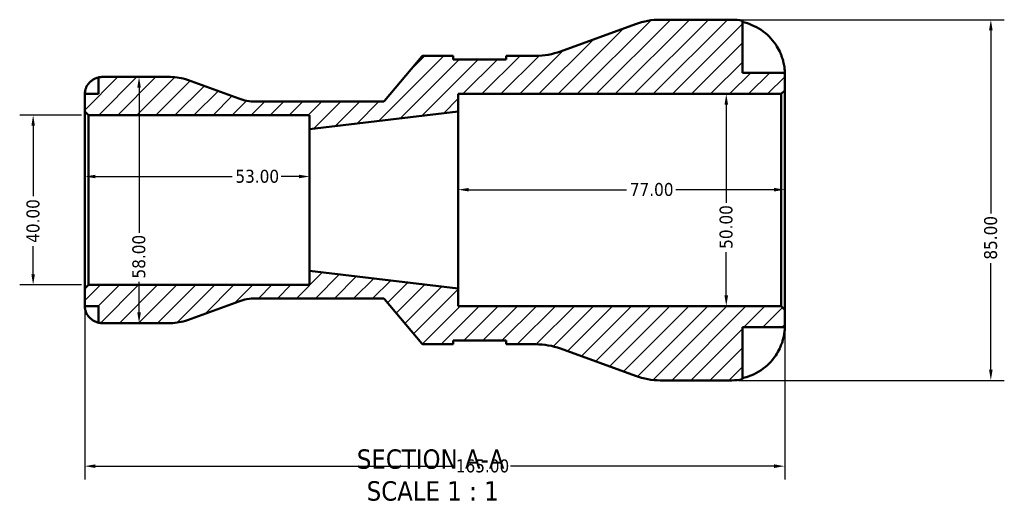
# Model space of a CAD drawing. Header units: millimetres. Extents: x 0 to 905, y -151 to 594.
# Tile 2 of 9: x 302 to 534, y -151 to -39. Entities that reach past the tile are written whole.
import ezdxf

# ---------------------------------------------------------------- set-up
doc = ezdxf.new("R2010")
doc.units = ezdxf.units.MM
for name, color, linetype, lineweight in [('Dimension (ANSI)', 7, 'Continuous', 25), ('Hatch (ANSI)', 7, 'Continuous', 18), ('Symbol (ANSI)', 7, 'Continuous', 25), ('Visible (ANSI)', 7, 'Continuous', 50)]:
    doc.layers.add(name, color=color, linetype=linetype, lineweight=lineweight)
doc.styles.add('Label Text (ANSI)', font='tahoma.ttf')
doc.styles.add('Note Text (ANSI)', font='tahoma.ttf')
doc.dimstyles.new('Default - mm (ANSI)', dxfattribs={"dimtxt": 3.048, "dimasz": 2.5, "dimexe": 3.175, "dimexo": 1.6002, "dimgap": 0.8, "dimtad": 0, "dimtoh": 1, "dimrnd": 1e-08, "dimzin": 4, "dimdsep": 46, "dimtxsty": 'Note Text (ANSI)', "dimcen": 0.09, "dimdle": 10, "dimclrd": 256, "dimclre": 256, "dimclrt": 256, "dimadec": 1, "dimazin": 1, "dimtfac": 1, "dimtofl": 0, "dimtmove": 0, "dimatfit": 3, "dimfxl": 1, "dimtolj": 1, "dimtzin": 4, "dimlwd": -1, "dimlwe": -1, "dimarcsym": 0})

# ---------------------------------------------------------------- blocks, each defined once
blk = doc.blocks.new('*D7')
at = {"layer": 'Defpoints', "color": 0, "transparency": 16777216}
for p in [(370.34, -75.5), (317.34, -81.04), (370.34, -81.04)]:
    blk.add_point(p, dxfattribs=at)
at = {"layer": 'Dimension (ANSI)', "transparency": 16777216}
for p, q in [((319.84, -75.5), (352.04, -75.5)), ((367.84, -75.5), (363.64, -75.5))]:
    blk.add_line(p, q, dxfattribs=at)
for points in [[(319.84, -75.08), (319.84, -75.91), (317.34, -75.5)], [(367.84, -75.08), (367.84, -75.91), (370.34, -75.5)]]:
    blk.add_solid(points, dxfattribs=at)
at = {"layer": 'Dimension (ANSI)', "color": 230, "true_color": 0xff0080, "transparency": 16777216, "insert": (352.84, -73.91), "char_height": 3.048, "attachment_point": 1, "style": 'Note Text (ANSI)'}
blk.add_mtext('\\A1;53.00', dxfattribs=at)
blk = doc.blocks.new('*D8')
at = {"layer": 'Defpoints', "color": 0, "transparency": 16777216}
for p in [(482.34, -78.6), (405.34, -81.04), (482.34, -81.04)]:
    blk.add_point(p, dxfattribs=at)
at = {"layer": 'Dimension (ANSI)', "transparency": 16777216}
for p, q in [((407.84, -78.6), (445.02, -78.6)), ((479.84, -78.6), (456.67, -78.6))]:
    blk.add_line(p, q, dxfattribs=at)
for points in [[(407.84, -78.19), (407.84, -79.02), (405.34, -78.6)], [(479.84, -78.19), (479.84, -79.02), (482.34, -78.6)]]:
    blk.add_solid(points, dxfattribs=at)
at = {"layer": 'Dimension (ANSI)', "color": 230, "true_color": 0xff0080, "transparency": 16777216, "insert": (445.82, -77.02), "char_height": 3.048, "attachment_point": 1, "style": 'Note Text (ANSI)'}
blk.add_mtext('\\A1;77.00', dxfattribs=at)
blk = doc.blocks.new('*D9')
at = {"layer": 'Defpoints', "color": 0, "transparency": 16777216}
for p in [(468.55, -56.04), (468.55, -106.04), (468.55, -106.04)]:
    blk.add_point(p, dxfattribs=at)
at = {"layer": 'Dimension (ANSI)', "transparency": 16777216}
for p, q in [((468.55, -58.54), (468.55, -81.74)), ((468.55, -103.54), (468.55, -93.34))]:
    blk.add_line(p, q, dxfattribs=at)
for points in [[(468.13, -58.54), (468.96, -58.54), (468.55, -56.04)], [(468.13, -103.54), (468.96, -103.54), (468.55, -106.04)]]:
    blk.add_solid(points, dxfattribs=at)
at = {"layer": 'Dimension (ANSI)', "color": 230, "true_color": 0xff0080, "transparency": 16777216, "insert": (466.96, -92.54), "char_height": 3.048, "attachment_point": 1, "rotation": 90, "style": 'Note Text (ANSI)'}
blk.add_mtext('\\A1;50.00', dxfattribs=at)
blk = doc.blocks.new('*D10')
at = {"layer": 'Defpoints', "color": 0, "transparency": 16777216}
for p in [(318.19, -61.04), (305.16, -101.04), (318.19, -101.04)]:
    blk.add_point(p, dxfattribs=at)
at = {"layer": 'Dimension (ANSI)', "transparency": 16777216}
for p, q in [((316.59, -61.04), (301.99, -61.04)), ((305.16, -63.54), (305.16, -80.15)), ((305.16, -98.54), (305.16, -91.93)), ((316.59, -101.04), (301.99, -101.04))]:
    blk.add_line(p, q, dxfattribs=at)
for points in [[(304.75, -63.54), (305.58, -63.54), (305.16, -61.04)], [(304.75, -98.54), (305.58, -98.54), (305.16, -101.04)]]:
    blk.add_solid(points, dxfattribs=at)
at = {"layer": 'Dimension (ANSI)', "color": 230, "true_color": 0xff0080, "transparency": 16777216, "insert": (303.58, -91.13), "char_height": 3.048, "attachment_point": 1, "rotation": 90, "style": 'Note Text (ANSI)'}
blk.add_mtext('\\A1;40.00', dxfattribs=at)
blk = doc.blocks.new('*D11')
at = {"layer": 'Defpoints', "color": 0, "transparency": 16777216}
for p in [(317.34, -101.89), (482.34, -106.89), (482.34, -143.77)]:
    blk.add_point(p, dxfattribs=at)
at = {"layer": 'Dimension (ANSI)', "transparency": 16777216}
for p, q in [((317.34, -103.49), (317.34, -146.94)), ((482.34, -108.49), (482.34, -146.94)), ((319.84, -143.77), (404, -143.77)), ((479.84, -143.77), (417.68, -143.77))]:
    blk.add_line(p, q, dxfattribs=at)
for points in [[(319.84, -143.35), (319.84, -144.19), (317.34, -143.77)], [(479.84, -143.35), (479.84, -144.19), (482.34, -143.77)]]:
    blk.add_solid(points, dxfattribs=at)
at = {"layer": 'Dimension (ANSI)', "color": 230, "true_color": 0xff0080, "transparency": 16777216, "insert": (404.8, -142.18), "char_height": 3.048, "attachment_point": 1, "style": 'Note Text (ANSI)'}
blk.add_mtext('\\A1;165.00', dxfattribs=at)
blk = doc.blocks.new('*D13')
at = {"layer": 'Defpoints', "color": 0, "transparency": 16777216}
for p in [(469.84, -38.54), (469.84, -123.54), (530.92, -123.54)]:
    blk.add_point(p, dxfattribs=at)
at = {"layer": 'Dimension (ANSI)', "transparency": 16777216}
for p, q in [((471.44, -38.54), (534.09, -38.54)), ((530.92, -41.04), (530.92, -84.19)), ((530.92, -121.04), (530.92, -95.89)), ((471.44, -123.54), (534.09, -123.54))]:
    blk.add_line(p, q, dxfattribs=at)
for points in [[(530.5, -41.04), (531.33, -41.04), (530.92, -38.54)], [(530.5, -121.04), (531.33, -121.04), (530.92, -123.54)]]:
    blk.add_solid(points, dxfattribs=at)
at = {"layer": 'Dimension (ANSI)', "color": 230, "true_color": 0xff0080, "transparency": 16777216, "insert": (529.32, -95.09), "char_height": 3.048, "attachment_point": 1, "rotation": 90, "style": 'Note Text (ANSI)'}
blk.add_mtext('\\A1;85.00', dxfattribs=at)
blk = doc.blocks.new('*D14')
at = {"layer": 'Defpoints', "color": 0, "transparency": 16777216}
for p in [(330.13, -52.04), (330.13, -110.04), (330.13, -110.04)]:
    blk.add_point(p, dxfattribs=at)
at = {"layer": 'Dimension (ANSI)', "transparency": 16777216}
for p, q in [((330.13, -54.54), (330.13, -88.74)), ((330.13, -107.54), (330.13, -100.34))]:
    blk.add_line(p, q, dxfattribs=at)
for points in [[(329.71, -54.54), (330.55, -54.54), (330.13, -52.04)], [(329.71, -107.54), (330.55, -107.54), (330.13, -110.04)]]:
    blk.add_solid(points, dxfattribs=at)
at = {"layer": 'Dimension (ANSI)', "color": 230, "true_color": 0xff0080, "transparency": 16777216, "insert": (328.54, -99.54), "char_height": 3.048, "attachment_point": 1, "rotation": 90, "style": 'Note Text (ANSI)'}
blk.add_mtext('\\A1;58.00', dxfattribs=at)

msp = doc.modelspace()

# ---------------------------------------------------------------- hatches: boundary and pattern name
at = {"layer": 'Hatch (ANSI)'}
h = msp.add_hatch(dxfattribs=at)
h.set_pattern_fill('ANSI31', color=256, scale=25.4, style=0)
h.set_pattern_definition([(45, (0, 0), (-2.245064, 2.245064), [])])
edge = h.paths.add_edge_path()
edge.add_ellipse((453, -106.539), major_axis=(-5.814, -15.975), ratio=1, start_angle=0, end_angle=20)
edge.add_line((453, -123.539), (469.843, -123.539))
edge.add_ellipse((469.843, -111.039), major_axis=(0, -12.5), ratio=1, start_angle=0, end_angle=11.53696)
edge.add_line((472.343, -123.287), (472.343, -111.039))
edge.add_line((472.343, -111.039), (482.343, -111.039))
edge.add_line((482.343, -111.039), (482.343, -106.889))
edge.add_line((482.343, -106.889), (481.493, -106.039))
edge.add_line((481.493, -106.039), (405.343, -106.039))
edge.add_line((405.343, -106.039), (405.343, -101.873))
edge.add_line((405.343, -101.873), (370.343, -97.706))
edge.add_line((370.343, -97.706), (370.343, -101.039))
edge.add_line((370.343, -101.039), (318.193, -101.039))
edge.add_line((318.193, -101.039), (317.343, -101.889))
edge.add_line((317.343, -101.889), (317.343, -106.039))
edge.add_line((317.343, -106.039), (320.543, -106.039))
edge.add_line((320.543, -106.039), (320.543, -109.959))
edge.add_ellipse((321.343, -106.039), major_axis=(-0.8, -3.919), ratio=1, start_angle=0, end_angle=11.53696)
edge.add_line((321.343, -110.039), (337.557, -110.039))
edge.add_ellipse((337.557, -98.439), major_axis=(0, -11.6), ratio=1, start_angle=0, end_angle=20)
edge.add_line((341.525, -109.34), (353.616, -104.939))
edge.add_ellipse((357.584, -115.839), major_axis=(-3.967, 10.9), ratio=1, start_angle=340, end_angle=360, ccw=False)
edge.add_line((357.584, -104.239), (387.61, -104.239))
edge.add_ellipse((387.61, -104.739), major_axis=(0, 0.5), ratio=1, start_angle=310, end_angle=360, ccw=False)
edge.add_line((387.993, -104.418), (396.755, -114.861))
edge.add_ellipse((397.138, -114.539), major_axis=(-0.383, -0.321), ratio=1, start_angle=0, end_angle=50)
edge.add_line((397.138, -115.039), (404.145, -115.039))
edge.add_line((404.145, -115.039), (404.145, -114.189))
edge.add_line((404.145, -114.189), (416.645, -114.189))
edge.add_line((416.645, -114.189), (416.645, -115.039))
edge.add_line((416.645, -115.039), (423.652, -115.039))
edge.add_ellipse((423.652, -132.039), major_axis=(0, 17), ratio=1, start_angle=340, end_angle=360, ccw=False)
edge.add_line((429.466, -116.065), (447.186, -122.514))
edge = h.paths.add_edge_path()
edge.add_ellipse((453, -55.539), major_axis=(0, 17), ratio=1, start_angle=0, end_angle=20)
edge.add_line((447.186, -39.565), (429.466, -46.014))
edge.add_ellipse((423.652, -30.039), major_axis=(5.814, -15.975), ratio=1, start_angle=340, end_angle=360, ccw=False)
edge.add_line((423.652, -47.039), (416.645, -47.039))
edge.add_line((416.645, -47.039), (416.645, -47.889))
edge.add_line((416.645, -47.889), (404.145, -47.889))
edge.add_line((404.145, -47.889), (404.145, -47.039))
edge.add_line((404.145, -47.039), (397.138, -47.039))
edge.add_ellipse((397.138, -47.539), major_axis=(0, 0.5), ratio=1, start_angle=0, end_angle=50)
edge.add_line((396.755, -47.218), (387.993, -57.661))
edge.add_ellipse((387.61, -57.339), major_axis=(0.383, -0.321), ratio=1, start_angle=310, end_angle=360, ccw=False)
edge.add_line((387.61, -57.839), (357.584, -57.839))
edge.add_ellipse((357.584, -46.239), major_axis=(0, -11.6), ratio=1, start_angle=340, end_angle=360, ccw=False)
edge.add_line((353.616, -57.14), (341.525, -52.739))
edge.add_ellipse((337.557, -63.639), major_axis=(3.967, 10.9), ratio=1, start_angle=0, end_angle=20)
edge.add_line((337.557, -52.039), (321.343, -52.039))
edge.add_ellipse((321.343, -56.039), major_axis=(0, 4), ratio=1, start_angle=0, end_angle=11.53696)
edge.add_line((320.543, -52.12), (320.543, -56.039))
edge.add_line((320.543, -56.039), (317.343, -56.039))
edge.add_line((317.343, -56.039), (317.343, -60.189))
edge.add_line((317.343, -60.189), (318.193, -61.039))
edge.add_line((318.193, -61.039), (370.343, -61.039))
edge.add_line((370.343, -61.039), (370.343, -64.373))
edge.add_line((370.343, -64.373), (405.343, -60.206))
edge.add_line((405.343, -60.206), (405.343, -56.039))
edge.add_line((405.343, -56.039), (481.493, -56.039))
edge.add_line((481.493, -56.039), (482.343, -55.189))
edge.add_line((482.343, -55.189), (482.343, -51.039))
edge.add_line((482.343, -51.039), (472.343, -51.039))
edge.add_line((472.343, -51.039), (472.343, -38.792))
edge.add_ellipse((469.843, -51.039), major_axis=(2.5, 12.247), ratio=1, start_angle=0, end_angle=11.53696)
edge.add_line((469.843, -38.539), (453, -38.539))

# ---------------------------------------------------------------- linework, layer by layer
at = {"layer": 'Visible (ANSI)'}
for p, q in [((469.843, -38.539), (453, -38.539)), ((472.343, -51.039), (472.343, -38.792)), ((447.186, -39.565), (429.466, -46.014)), ((396.755, -47.218), (387.993, -57.661)), ((404.145, -47.039), (397.138, -47.039)), ((404.145, -47.889), (404.145, -47.039)), ((416.645, -47.889), (404.145, -47.889)), ((423.652, -47.039), (416.645, -47.039)), ((416.645, -47.039), (416.645, -47.889)), ((482.343, -51.039), (472.343, -51.039)), ((482.343, -55.189), (482.343, -51.039)), ((320.543, -52.12), (320.543, -56.039)), ((337.557, -52.039), (321.343, -52.039)), ((353.616, -57.14), (341.525, -52.739)), ((481.493, -56.039), (482.343, -55.189)), ((482.343, -106.889), (482.343, -55.189)), ((320.543, -56.039), (317.343, -56.039)), ((317.343, -56.039), (317.343, -60.189)), ((387.61, -57.839), (357.584, -57.839)), ((405.343, -60.206), (405.343, -56.039)), ((405.343, -56.039), (481.493, -56.039)), ((481.493, -56.039), (481.493, -106.039)), ((317.343, -60.189), (318.193, -61.039)), ((317.343, -60.189), (317.343, -101.889)), ((370.343, -64.373), (405.343, -60.206)), ((405.343, -101.873), (405.343, -60.206)), ((318.193, -61.039), (370.343, -61.039)), ((318.193, -101.039), (318.193, -61.039)), ((370.343, -61.039), (370.343, -64.373)), ((370.343, -97.706), (370.343, -64.373)), ((405.343, -101.873), (370.343, -97.706)), ((370.343, -97.706), (370.343, -101.039)), ((318.193, -101.039), (317.343, -101.889)), ((317.343, -101.889), (317.343, -106.039)), ((370.343, -101.039), (318.193, -101.039)), ((405.343, -106.039), (405.343, -101.873)), ((357.584, -104.239), (387.61, -104.239)), ((387.993, -104.418), (396.755, -114.861)), ((317.343, -106.039), (320.543, -106.039)), ((320.543, -106.039), (320.543, -109.959)), ((341.525, -109.34), (353.616, -104.939)), ((481.493, -106.039), (405.343, -106.039)), ((482.343, -106.889), (481.493, -106.039)), ((482.343, -111.039), (482.343, -106.889)), ((321.343, -110.039), (337.557, -110.039)), ((472.343, -123.287), (472.343, -111.039)), ((472.343, -111.039), (482.343, -111.039)), ((397.138, -115.039), (404.145, -115.039)), ((404.145, -115.039), (404.145, -114.189)), ((404.145, -114.189), (416.645, -114.189)), ((416.645, -114.189), (416.645, -115.039)), ((416.645, -115.039), (423.652, -115.039)), ((429.466, -116.065), (447.186, -122.514)), ((453, -123.539), (469.843, -123.539))]:
    msp.add_line(p, q, dxfattribs=at)
for centre, radius, start, end in [((453, -55.539), 17, 90, 110), ((469.843, -51.039), 12.5, 78.46304, 90), ((423.652, -30.039), 17, 270, 290), ((397.138, -47.539), 0.5, 90, 140), ((321.343, -56.039), 4, 90, 101.53696), ((337.557, -63.639), 11.6, 70, 90), ((357.584, -46.239), 11.6, 250, 270), ((387.61, -57.339), 0.5, 270, 320), ((357.584, -115.839), 11.6, 90, 110), ((387.61, -104.739), 0.5, 40, 90), ((321.343, -106.039), 4, 258.46304, 270), ((337.557, -98.439), 11.6, 270, 290), ((397.138, -114.539), 0.5, 220, 270), ((423.652, -132.039), 17, 70, 90), ((453, -106.539), 17, 250, 270), ((469.843, -111.039), 12.5, 270, 281.53696)]:
    msp.add_arc(centre, radius, start, end, dxfattribs=at)
for points, knots in [([(472.343, -39.089), (473.141, -39.253), (473.921, -39.5), (475.325, -40.083), (476.074, -40.477), (477.471, -41.416), (478.12, -41.959), (479.212, -43.057), (479.756, -43.712), (480.574, -44.942), (480.882, -45.495), (481.138, -46.039)], [0.2371559, 0.2371559, 0.2371559, 0.2371559, 0.4614966, 0.4614966, 0.6930693, 0.6930693, 0.924642, 0.924642, 1.1576195, 1.1576195, 1.3310454, 1.3310454, 1.3310454, 1.3310454]), ([(481.138, -46.039), (481.257, -46.294), (481.369, -46.552), (481.566, -47.045), (481.652, -47.28), (481.826, -47.798), (481.909, -48.079), (482.105, -48.827), (482.188, -49.266), (482.303, -50.073), (482.325, -50.416), (482.345, -50.908), (482.343, -51.039), (482.343, -51.039)], [-0.81008556, -0.81008556, -0.81008556, -0.81008556, -0.72450889, -0.72450889, -0.64723262, -0.64723262, -0.55204363, -0.55204363, -0.38533174, -0.38533174, -0.198496, -0.198496, 0, 0, 0, 0]), ([(317.698, -54.439), (317.785, -54.247), (317.893, -54.05), (318.167, -53.639), (318.341, -53.431), (318.69, -53.081), (318.898, -52.908), (319.345, -52.609), (319.585, -52.483), (320.035, -52.296), (320.286, -52.217), (320.543, -52.165)], [1.94008689, 1.94008689, 1.94008689, 1.94008689, 2.00172525, 2.00172525, 2.07587313, 2.07587313, 2.14993947, 2.14993947, 2.2240058, 2.2240058, 2.29613623, 2.29613623, 2.29613623, 2.29613623]), ([(317.343, -56.039), (317.343, -56.039), (317.342, -56.01), (317.345, -55.893), (317.349, -55.804), (317.372, -55.563), (317.394, -55.406), (317.458, -55.12), (317.489, -55.004), (317.555, -54.796), (317.588, -54.705), (317.647, -54.556), (317.672, -54.497), (317.698, -54.439)], [-1.11544401, -1.11544401, -1.11544401, -1.11544401, -1.06234061, -1.06234061, -1.00735142, -1.00735142, -0.94530559, -0.94530559, -0.90612012, -0.90612012, -0.87647865, -0.87647865, -0.85707, -0.85707, -0.85707, -0.85707]), ([(317.698, -107.639), (317.683, -107.606), (317.669, -107.573), (317.617, -107.451), (317.584, -107.363), (317.517, -107.167), (317.486, -107.062), (317.417, -106.789), (317.389, -106.632), (317.354, -106.355), (317.348, -106.241), (317.342, -106.081), (317.343, -106.039), (317.343, -106.039)], [-0.25518632, -0.25518632, -0.25518632, -0.25518632, -0.24442882, -0.24442882, -0.21622375, -0.21622375, -0.18185786, -0.18185786, -0.12436784, -0.12436784, -0.06341478, -0.06341478, 0, 0, 0, 0]), ([(320.543, -109.914), (320.286, -109.862), (320.035, -109.783), (319.585, -109.596), (319.345, -109.47), (318.898, -109.171), (318.69, -108.997), (318.341, -108.648), (318.167, -108.44), (317.893, -108.029), (317.785, -107.832), (317.698, -107.639)], [0.07588661, 0.07588661, 0.07588661, 0.07588661, 0.14801703, 0.14801703, 0.22208337, 0.22208337, 0.29614971, 0.29614971, 0.37029759, 0.37029759, 0.43193595, 0.43193595, 0.43193595, 0.43193595]), ([(482.343, -111.039), (482.343, -111.039), (482.343, -111.089), (482.34, -111.296), (482.336, -111.461), (482.3, -111.992), (482.257, -112.41), (482.101, -113.245), (482.016, -113.615), (481.822, -114.296), (481.725, -114.594), (481.501, -115.207), (481.374, -115.519), (481.203, -115.899), (481.171, -115.969), (481.138, -116.039)], [-3.4720969, -3.4720969, -3.4720969, -3.4720969, -3.34968047, -3.34968047, -3.21609652, -3.21609652, -3.02231789, -3.02231789, -2.88911927, -2.88911927, -2.78956082, -2.78956082, -2.68657695, -2.68657695, -2.66294286, -2.66294286, -2.66294286, -2.66294286]), ([(481.138, -116.039), (480.882, -116.584), (480.574, -117.136), (479.756, -118.367), (479.212, -119.022), (478.12, -120.119), (477.471, -120.663), (476.074, -121.601), (475.325, -121.996), (473.921, -122.579), (473.141, -122.826), (472.343, -122.99)], [6.1350469, 6.1350469, 6.1350469, 6.1350469, 6.3084728, 6.3084728, 6.5414503, 6.5414503, 6.7730229, 6.7730229, 7.0045956, 7.0045956, 7.2289364, 7.2289364, 7.2289364, 7.2289364])]:
    msp.add_open_spline(points, degree=3, knots=knots, dxfattribs=at)

# ---------------------------------------------------------------- texts
at = {"layer": 'Symbol (ANSI)', "char_height": 4.572, "attachment_point": 7, "style": 'Label Text (ANSI)'}
for s, insert in [('SECTION A-A', (381.466, -144.473)), ('SCALE 1 : 1', (383.786, -151.986))]:
    msp.add_mtext(s, dxfattribs=dict(at, insert=insert))

# ---------------------------------------------------------------- dimensions: what is measured, and where the dimension line sits
at = {"layer": 'Dimension (ANSI)'}
for base, p1, p2, angle, override, picture, middle in [((530.916, -123.539), (469.843, -38.539), (469.843, -123.539), 90, {"dimtoh": 0, "dimdec": 2, "dimtp": 0, "dimtm": 0, "dimtdec": 2, "dimatfit": 1}, '*D13', (530.916, -90.039)), ((330.129, -110.039), (330.129, -52.039), (330.129, -110.039), 90, {"dimtoh": 0, "dimdec": 2, "dimse1": 1, "dimse2": 1, "dimtp": 0, "dimtm": 0, "dimtdec": 2, "dimatfit": 1}, '*D14', (330.129, -94.539)), ((468.546, -106.039), (468.546, -56.039), (468.546, -106.039), 270, {"dimtoh": 0, "dimdec": 2, "dimse1": 1, "dimse2": 1, "dimtp": 0, "dimtm": 0, "dimtdec": 2, "dimatfit": 1}, '*D9', (468.546, -87.539)), ((305.165, -101.039), (318.193, -61.039), (318.193, -101.039), 270, {"dimtoh": 0, "dimdec": 2, "dimtp": 0, "dimtm": 0, "dimtdec": 2, "dimatfit": 1}, '*D10', (305.165, -86.039)), ((482.343, -78.603), (405.343, -81.039), (482.343, -81.039), 180, {"dimtoh": 0, "dimdec": 2, "dimse1": 1, "dimse2": 1, "dimtp": 0, "dimtm": 0, "dimtdec": 2, "dimatfit": 1}, '*D8', (450.843, -78.603))]:
    dim = msp.add_linear_dim(base=base, p1=p1, p2=p2, angle=angle, dimstyle='Default - mm (ANSI)', override=override, dxfattribs=at)
    dim.commit()
    dim.dimension.update_dxf_attribs({"geometry": picture, "text_midpoint": middle, "dimtype": 160})
for base, p1, p2, override, picture, middle in [((370.343, -75.497), (317.343, -81.039), (370.343, -81.039), {"dimtoh": 0, "dimdec": 2, "dimse1": 1, "dimse2": 1, "dimtp": 0, "dimtm": 0, "dimtdec": 2, "dimatfit": 1}, '*D7', (357.843, -75.497)), ((482.343, -143.769), (317.343, -101.889), (482.343, -106.889), {"dimtoh": 0, "dimdec": 2, "dimtp": 0, "dimtm": 0, "dimtdec": 2, "dimatfit": 1}, '*D11', (410.843, -143.769))]:
    dim = msp.add_linear_dim(base=base, p1=p1, p2=p2, dimstyle='Default - mm (ANSI)', override=override, dxfattribs=at)
    dim.commit()
    dim.dimension.update_dxf_attribs({"geometry": picture, "text_midpoint": middle, "dimtype": 160})

doc.saveas('drawing.dxf')
